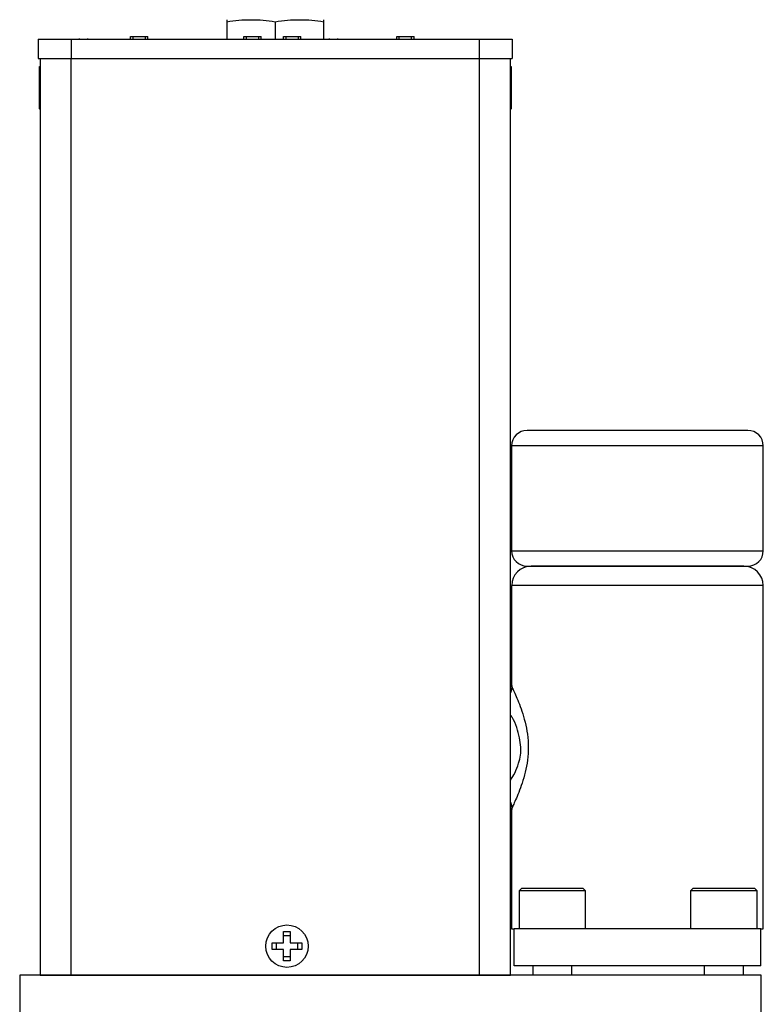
# Model space of a CAD drawing. Header units: inches. Extents: x 6 to 28.4, y 4.1 to 18.3.
# Tile 3 of 13: x 11.4 to 14.5, y 9.9 to 13.9. Entities that reach past the tile are written whole.
import ezdxf

# ---------------------------------------------------------------- set-up
doc = ezdxf.new("R2010")
doc.units = ezdxf.units.IN
doc.header["$MEASUREMENT"] = 0

msp = doc.modelspace()

# ---------------------------------------------------------------- linework, layer by layer
at = {"color": 7, "linetype": 'Continuous', "lineweight": 25}
for p, q in [((12.2839, 13.8993), (12.2839, 13.8287)), ((12.4807, 13.8993), (12.4807, 13.8287)), ((12.6776, 13.8287), (12.6776, 13.8993)), ((11.5201, 13.8286), (11.5201, 13.7498)), ((11.5201, 13.8286), (11.654, 13.8286)), ((11.654, 13.8286), (11.654, 13.7498)), ((11.654, 13.8286), (13.3075, 13.8286)), ((11.6862, 13.8306), (11.6862, 13.8286)), ((11.7215, 13.8286), (11.7215, 13.8306)), ((11.8944, 13.8286), (11.8944, 13.8388)), ((11.8944, 13.8388), (11.9044, 13.8388)), ((11.9044, 13.8388), (11.9544, 13.8388)), ((11.9544, 13.8388), (11.9644, 13.8388)), ((11.9644, 13.8286), (11.9644, 13.8388)), ((12.2839, 13.8287), (12.3007, 13.8287)), ((12.3233, 13.8287), (12.3233, 13.8286)), ((12.3317, 13.8287), (12.3534, 13.8287)), ((12.3534, 13.8286), (12.3534, 13.8388)), ((12.3534, 13.8388), (12.3634, 13.8388)), ((12.3634, 13.8388), (12.4134, 13.8388)), ((12.4134, 13.8388), (12.4234, 13.8388)), ((12.4234, 13.8286), (12.4234, 13.8388)), ((12.4234, 13.8287), (12.4807, 13.8287)), ((12.4807, 13.8287), (12.5144, 13.8287)), ((12.5144, 13.8286), (12.5144, 13.8388)), ((12.5144, 13.8388), (12.5244, 13.8388)), ((12.5244, 13.8388), (12.5744, 13.8388)), ((12.5744, 13.8388), (12.5844, 13.8388)), ((12.5844, 13.8286), (12.5844, 13.8388)), ((12.5844, 13.8287), (12.6776, 13.8287)), ((12.6382, 13.8286), (12.6382, 13.8287)), ((12.699, 13.8306), (12.699, 13.8286)), ((12.7342, 13.8286), (12.7342, 13.8306)), ((12.9734, 13.8286), (12.9734, 13.8388)), ((12.9734, 13.8388), (12.9834, 13.8388)), ((12.9834, 13.8388), (13.0334, 13.8388)), ((13.0334, 13.8388), (13.0434, 13.8388)), ((13.0434, 13.8286), (13.0434, 13.8388)), ((13.3075, 13.8286), (13.3075, 13.7498)), ((13.3075, 13.8286), (13.4414, 13.8286)), ((13.4414, 13.8286), (13.4414, 13.7498)), ((11.5201, 13.7498), (11.654, 13.7498)), ((11.5277, 13.7498), (11.5277, 10.0353)), ((11.6527, 13.7498), (11.6527, 10.0353)), ((11.654, 13.7498), (13.3075, 13.7498)), ((13.3075, 13.7498), (13.4414, 13.7498)), ((13.3087, 10.0353), (13.3087, 13.7498)), ((13.4337, 10.0353), (13.4337, 13.7498)), ((11.5277, 13.7143), (11.5237, 13.7177)), ((11.5237, 13.7177), (11.5237, 13.5457)), ((13.4377, 13.7177), (13.4337, 13.7143)), ((13.4377, 13.5457), (13.4377, 13.7177)), ((11.5237, 13.5457), (11.5277, 13.5491)), ((13.4337, 13.5491), (13.4377, 13.5457)), ((14.3962, 12.2432), (13.9487, 12.2432)), ((13.4387, 12.1807), (13.4387, 11.7557)), ((14.4587, 11.7557), (14.4587, 12.1807)), ((14.38, 11.6932), (13.5175, 11.6932)), ((13.4387, 11.6145), (13.4387, 11.2044)), ((14.4587, 10.2232), (14.4587, 11.6145)), ((13.4387, 10.7121), (13.4387, 10.2232)), ((13.4787, 10.3872), (13.4687, 10.3772)), ((13.4687, 10.3772), (13.4687, 10.2232)), ((13.7387, 10.3772), (13.4687, 10.3772)), ((13.7287, 10.3872), (13.4787, 10.3872)), ((13.7387, 10.3772), (13.7287, 10.3872)), ((13.7387, 10.2232), (13.7387, 10.3772)), ((14.1737, 10.3872), (14.1637, 10.3772)), ((14.1637, 10.3772), (14.1637, 10.2232)), ((14.4337, 10.3772), (14.1637, 10.3772)), ((14.4237, 10.3872), (14.1737, 10.3872)), ((14.4337, 10.3772), (14.4237, 10.3872)), ((14.4337, 10.2232), (14.4337, 10.3772)), ((13.4387, 10.2232), (13.4487, 10.2232)), ((14.4487, 10.2232), (13.4487, 10.2232)), ((13.4487, 10.0732), (13.4487, 10.2232)), ((14.4487, 10.2232), (14.4587, 10.2232)), ((14.4487, 10.0732), (14.4487, 10.2232)), ((12.5145, 10.2133), (12.5415, 10.2133)), ((12.5145, 10.1668), (12.5145, 10.2133)), ((12.5145, 10.1959), (12.5415, 10.1959)), ((12.5415, 10.2133), (12.5415, 10.1668)), ((12.468, 10.1398), (12.468, 10.1668)), ((12.468, 10.1668), (12.5145, 10.1668)), ((12.5145, 10.1398), (12.468, 10.1398)), ((12.4854, 10.1398), (12.4854, 10.1668)), ((12.5145, 10.0933), (12.5145, 10.1398)), ((12.5415, 10.1668), (12.588, 10.1668)), ((12.588, 10.1398), (12.5415, 10.1398)), ((12.5415, 10.1398), (12.5415, 10.0933)), ((12.5706, 10.1668), (12.5706, 10.1398)), ((12.588, 10.1668), (12.588, 10.1398)), ((12.5415, 10.1107), (12.5145, 10.1107)), ((12.5415, 10.0933), (12.5145, 10.0933)), ((14.4487, 10.0732), (13.4487, 10.0732)), ((13.5243, 10.0732), (13.5243, 10.0352)), ((13.6832, 10.0352), (13.6832, 10.0732)), ((14.2193, 10.0732), (14.2193, 10.0352)), ((14.3782, 10.0352), (14.3782, 10.0732)), ((14.4507, 10.0352), (11.4447, 10.0352)), ((11.4447, 10.0352), (11.4447, 8.5502)), ((11.5277, 10.0353), (11.6527, 10.0353)), ((11.6527, 10.0353), (13.3087, 10.0353)), ((13.3087, 10.0353), (13.4337, 10.0353)), ((14.4507, 8.5502), (14.4507, 10.0352))]:
    msp.add_line(p, q, dxfattribs=at)
at = {"color": 1, "linetype": 'Continuous', "lineweight": 25}
for p, q in [((11.9044, 13.8286), (11.9044, 13.8388)), ((11.9544, 13.8286), (11.9544, 13.8388)), ((12.3634, 13.8286), (12.3634, 13.8388)), ((12.4134, 13.8286), (12.4134, 13.8388)), ((12.5244, 13.8286), (12.5244, 13.8388)), ((12.5744, 13.8286), (12.5744, 13.8388)), ((12.9834, 13.8286), (12.9834, 13.8388)), ((13.0334, 13.8286), (13.0334, 13.8388)), ((13.9487, 12.1807), (13.4387, 12.1807)), ((14.4587, 12.1807), (13.9487, 12.1807)), ((13.4387, 11.7557), (14.4587, 11.7557)), ((14.4587, 11.6145), (13.4387, 11.6145))]:
    msp.add_line(p, q, dxfattribs=at)
at = {"color": 7, "linetype": 'Continuous', "lineweight": 25}
msp.add_circle((12.528, 10.1533), 0.086, dxfattribs=at)
for centre, radius, start, end in [((13.5012, 12.1807), 0.0625, 90, 180), ((14.3962, 12.1807), 0.0625, 0, 90), ((13.5012, 11.7557), 0.0625, 180, 270), ((14.3962, 11.7557), 0.0625, 270, 0), ((13.5175, 11.6145), 0.0787, 90, 180), ((14.38, 11.6145), 0.0787, 0, 90)]:
    msp.add_arc(centre, radius, start, end, dxfattribs=at)
for points in [[(12.2839, 13.8993), (12.3166, 13.9044), (12.3493, 13.9075), (12.3823, 13.9075)], [(12.2839, 13.9075), (12.2839, 13.9075), (12.2839, 13.9044), (12.2839, 13.8993)], [(12.3823, 13.9075), (12.4153, 13.9075), (12.4481, 13.9044), (12.4807, 13.8993)], [(12.4807, 13.8993), (12.5134, 13.9044), (12.5462, 13.9075), (12.5792, 13.9075)], [(12.5792, 13.9075), (12.6121, 13.9075), (12.6449, 13.9044), (12.6776, 13.8993)], [(12.6776, 13.8993), (12.6776, 13.9044), (12.6776, 13.9075), (12.6776, 13.9075)]]:
    msp.add_open_spline(points, degree=3, dxfattribs=at)
for points, knots in [([(13.9487, 12.2432), (13.8301, 12.2432), (13.7162, 12.2432), (13.5484, 12.2432), (13.5012, 12.2432), (13.5012, 12.2432)], [0, 0, 0, 0, 0.5, 0.5, 1, 1, 1, 1]), ([(13.5012, 11.6932), (13.5012, 11.6932), (13.5484, 11.6932), (13.7162, 11.6932), (13.8301, 11.6932), (14.0674, 11.6932), (14.1813, 11.6932), (14.3491, 11.6932), (14.3962, 11.6932), (14.3962, 11.6932)], [0, 0, 0, 0, 0.25, 0.25, 0.5, 0.5, 0.75, 0.75, 1, 1, 1, 1]), ([(13.4389, 11.209), (13.4388, 11.2018), (13.4388, 11.1918), (13.4349, 11.1827), (13.4337, 11.1802)], [0, 0, 0, 0, 0.715365, 1, 1, 1, 1]), ([(13.4337, 10.7363), (13.4349, 10.7337), (13.4388, 10.7246), (13.4388, 10.7146), (13.4389, 10.7075)], [0, 0, 0, 0, 0.28574, 1, 1, 1, 1])]:
    msp.add_open_spline(points, degree=3, knots=knots, dxfattribs=at)
at = {"color": 1, "linetype": 'Continuous', "lineweight": 25}
for points, knots in [([(13.4392, 11.2044), (13.4393, 11.2043), (13.4396, 11.2041), (13.4485, 11.1853), (13.4696, 11.1384), (13.4937, 11.0668), (13.5051, 10.9997), (13.5071, 10.9464), (13.502, 10.8942), (13.4879, 10.8299), (13.4681, 10.7763), (13.4516, 10.738), (13.4427, 10.7194), (13.4384, 10.7105), (13.4391, 10.7118), (13.4393, 10.7121)], [0, 0, 0, 0, 0.0497343, 0.1158109, 0.2482604, 0.3810496, 0.4485048, 0.5140271, 0.5804786, 0.6469269, 0.7802002, 0.8474832, 0.9135039, 0.9800438, 1, 1, 1, 1]), ([(13.4337, 10.8256), (13.4401, 10.8352), (13.4521, 10.8531), (13.4665, 10.8904), (13.4758, 10.9257), (13.4765, 10.962), (13.4708, 11.0008), (13.4597, 11.0418), (13.4449, 11.0752), (13.4365, 11.087), (13.4337, 11.091)], [0, 0, 0, 0, 0.15899, 0.299255, 0.407758, 0.50231, 0.619035, 0.758295, 0.918525, 1, 1, 1, 1])]:
    msp.add_open_spline(points, degree=3, knots=knots, dxfattribs=at)

doc.saveas('drawing.dxf')
